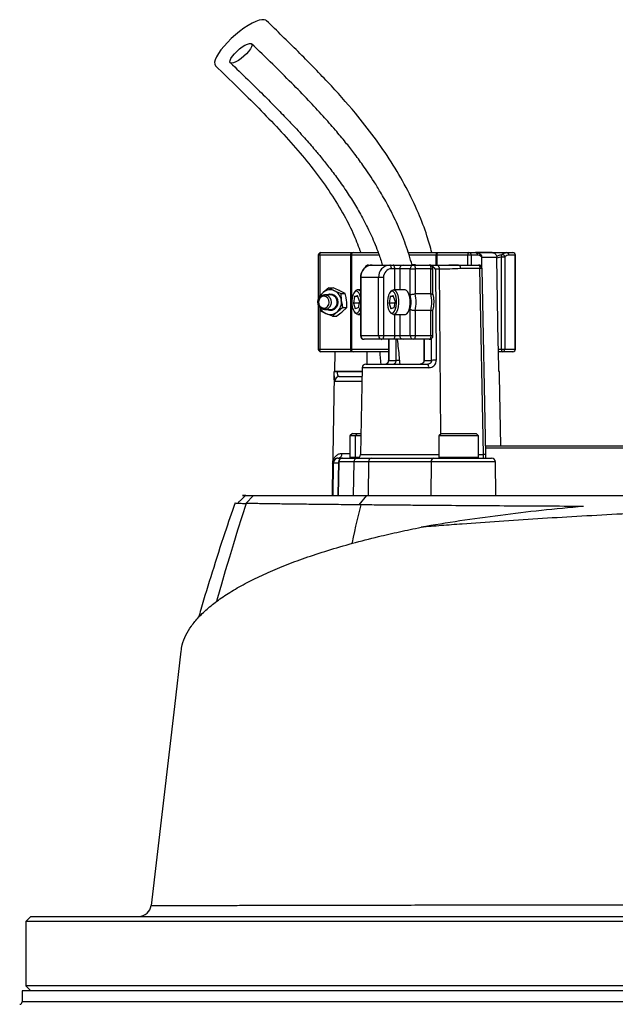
# Model space of a CAD drawing. Header units: millimetres. Extents: x 1512 to 2743, y 264 to 3453.
# Tile 5 of 7: x 1820 to 2060, y 2808 to 3205. Entities that reach past the tile are written whole.
import ezdxf

# ---------------------------------------------------------------- set-up
doc = ezdxf.new("R2010")
doc.units = ezdxf.units.MM

msp = doc.modelspace()

# ---------------------------------------------------------------- linework, layer by layer
at = {"color": 7, "linetype": 'Continuous', "lineweight": 25}
for p, q in [((1940.49, 3110.34), (1940.49, 3092.43)), ((1953.62, 3110.34), (1941.07, 3110.34)), ((1941.49, 3111.34), (1954.04, 3111.34)), ((1953.87, 3110.34), (1953.62, 3110.34)), ((1953.62, 3072.34), (1953.62, 3110.34)), ((1953.87, 3110.34), (1953.87, 3072.34)), ((1954.04, 3111.34), (1954.55, 3111.34)), ((1954.55, 3111.34), (1964.62, 3111.34)), ((1976.74, 3111.34), (1988.17, 3111.34)), ((1988.34, 3110.34), (1988.04, 3110.34)), ((1988.17, 3111.34), (1988.76, 3111.34)), ((2000.89, 3110.34), (1988.34, 3110.34)), ((1988.76, 3111.34), (2001.31, 3111.34)), ((2002.22, 3110.34), (2000.89, 3110.34)), ((2001.31, 3111.34), (2003.87, 3111.34)), ((2004.77, 3110.34), (2002.22, 3110.34)), ((2003.92, 3111.34), (2016.5, 3111.34)), ((2010.66, 3111.34), (2003.99, 3111.34)), ((2006.54, 3105.33), (2006.54, 3109.64)), ((2014.41, 3109.64), (2012.56, 3109.17)), ((2012.56, 3109.17), (2012.56, 3109.37)), ((2014.41, 3109.64), (2015.74, 3109.64)), ((2014.41, 3072.34), (2014.41, 3109.64)), ((2015.74, 3109.64), (2015.74, 3072.34)), ((2016.5, 3111.34), (2019.06, 3111.34)), ((2019.97, 3110.34), (2017.41, 3110.34)), ((2019.97, 3072.34), (2019.97, 3110.34)), ((2020.06, 3072.34), (2020.06, 3110.34)), ((1960.77, 3106.34), (1962.18, 3106.34)), ((1962.18, 3106.34), (1969.37, 3106.34)), ((1969.37, 3106.34), (1970.73, 3106.34)), ((1970.73, 3106.34), (1974.71, 3106.34)), ((1974.71, 3106.34), (1978.94, 3106.34)), ((1978.94, 3106.34), (1985.28, 3106.34)), ((1985.28, 3106.34), (1997.18, 3106.34)), ((1988.69, 3106.08), (1987.14, 3106.08)), ((1997.18, 3106.34), (2005.12, 3106.34)), ((1957.51, 3101.34), (1957.51, 3077.84)), ((1964.84, 3101.34), (1957.65, 3101.34)), ((1957.65, 3101.34), (1957.65, 3077.84)), ((1966.83, 3101.34), (1964.84, 3101.34)), ((1964.84, 3077.84), (1964.84, 3101.34)), ((1966.83, 3101.34), (1966.83, 3077.84)), ((1971.36, 3104.84), (1970, 3104.84)), ((1973.35, 3104.84), (1971.36, 3104.84)), ((1977.58, 3104.84), (1973.35, 3104.84)), ((1977.58, 3094.17), (1977.58, 3104.84)), ((1977.58, 3104.84), (1979.57, 3104.84)), ((1979.57, 3104.84), (1979.57, 3094.66)), ((1985.92, 3104.84), (1979.57, 3104.84)), ((1985.92, 3094.66), (1985.92, 3104.84)), ((1986.78, 3094.38), (1986.78, 3104.84)), ((1989.32, 3104.6), (1987.84, 3104.6)), ((2005.75, 3104.87), (1997.82, 3104.87)), ((2007.2, 3029.81), (2005.75, 3104.87)), ((2008.07, 3029.82), (2006.62, 3104.87)), ((1944.78, 3097.06), (1942.52, 3095.29)), ((1944.78, 3097.06), (1947.01, 3095.97)), ((1944.78, 3097.06), (1946.51, 3097.06)), ((1940.64, 3093.52), (1940.68, 3092.78)), ((1945.4, 3094.34), (1943.02, 3094.34)), ((1951.36, 3094.88), (1949.13, 3095.97)), ((1949.62, 3094.88), (1951.36, 3094.88)), ((1955.13, 3093.63), (1954.66, 3090.96)), ((1955.43, 3095.76), (1955, 3095.23)), ((1955.13, 3093.63), (1956.34, 3094.01)), ((1956.46, 3093.63), (1955.13, 3093.63)), ((1957.08, 3091.71), (1956.34, 3094.01)), ((1957.51, 3096.34), (1956.42, 3096.34)), ((1969.5, 3093.63), (1969.03, 3090.96)), ((1969.8, 3095.76), (1969.37, 3095.23)), ((1969.5, 3093.63), (1970.71, 3094.01)), ((1970.83, 3093.63), (1969.5, 3093.63)), ((1971.45, 3091.71), (1970.71, 3094.01)), ((1975.45, 3096.34), (1970.78, 3096.34)), ((1985.92, 3094.66), (1979.57, 3094.66)), ((1940.49, 3090.25), (1940.49, 3072.34)), ((1952.07, 3089.16), (1950.19, 3087.39)), ((1950.33, 3089.16), (1952.07, 3089.16)), ((1954.66, 3090.96), (1955.4, 3088.67)), ((1956.95, 3090.96), (1954.66, 3090.96)), ((1956.61, 3089.05), (1955.4, 3088.67)), ((1957.08, 3091.71), (1956.61, 3089.05)), ((1969.03, 3090.96), (1969.77, 3088.67)), ((1971.32, 3090.96), (1969.03, 3090.96)), ((1970.98, 3089.05), (1969.77, 3088.67)), ((1971.45, 3091.71), (1970.98, 3089.05)), ((1943.02, 3088.34), (1945.4, 3088.34)), ((1946.2, 3085.62), (1943.59, 3086.71)), ((1946.2, 3085.62), (1948.08, 3087.39)), ((1946.2, 3085.62), (1947.94, 3085.62)), ((1955, 3087.45), (1955.43, 3086.92)), ((1956.42, 3086.34), (1957.51, 3086.34)), ((1969.37, 3087.45), (1969.8, 3086.92)), ((1970.78, 3086.34), (1975.45, 3086.34)), ((1977.58, 3077.84), (1977.58, 3088.51)), ((1985.92, 3088.02), (1979.57, 3088.02)), ((1979.57, 3088.02), (1979.57, 3077.84)), ((1985.92, 3077.84), (1985.92, 3088.02)), ((1986.78, 3077.84), (1986.78, 3088.3)), ((1957.65, 3077.84), (1964.84, 3077.84)), ((1964.84, 3077.84), (1966.83, 3077.84)), ((1966.83, 3077.84), (1971.36, 3077.84)), ((1971.36, 3077.84), (1973.35, 3077.84)), ((1973.35, 3077.84), (1977.58, 3077.84)), ((1977.58, 3077.84), (1979.57, 3077.84)), ((1979.57, 3077.84), (1985.92, 3077.84)), ((1966.19, 3076.34), (1959.01, 3076.34)), ((1970.73, 3076.34), (1966.19, 3076.34)), ((1968.82, 3076.34), (1968.76, 3067.85)), ((1974.71, 3076.34), (1970.73, 3076.34)), ((1978.94, 3076.34), (1974.71, 3076.34)), ((1985.28, 3076.34), (1978.94, 3076.34)), ((1983.09, 3076.34), (1983.09, 3067.84)), ((1941.07, 3072.34), (1953.62, 3072.34)), ((1954.04, 3071.34), (1941.49, 3071.34)), ((1947.23, 3063.34), (1947.36, 3071.34)), ((1953.62, 3072.34), (1953.87, 3072.34)), ((1954.55, 3071.34), (1954.04, 3071.34)), ((1968.73, 3071.34), (1954.55, 3071.34)), ((2013.32, 3063.34), (2013.18, 3072.34)), ((2013.18, 3072.34), (2014.41, 3072.34)), ((2014.83, 3071.34), (2013.19, 3071.34)), ((2014.41, 3072.34), (2015.74, 3072.34)), ((2019.06, 3071.34), (2014.83, 3071.34)), ((2015.74, 3072.34), (2019.97, 3072.34)), ((1959.67, 3066.34), (1984.69, 3066.34)), ((1968.9, 3067.84), (1971.89, 3067.84)), ((1983.23, 3067.84), (1986.22, 3067.84)), ((1946.91, 3061.62), (1946.07, 3013.34)), ((1946.94, 3063.34), (1946.94, 3063.3)), ((1948.1, 3063.34), (1948.09, 3063.3)), ((1958.15, 3063.34), (1948.1, 3063.34)), ((1949.13, 3061.34), (1958.11, 3061.34)), ((1958.18, 3064.87), (1957.56, 3029.81)), ((2013.61, 3063.34), (2013.32, 3063.34)), ((2013.61, 3063.3), (2013.61, 3063.34)), ((2013.61, 3063.3), (2013.61, 3063.34)), ((2014.14, 3033.34), (2013.64, 3061.62)), ((1954.26, 3038.34), (1953.26, 3037.34)), ((1953.26, 3037.34), (1953.26, 3028.74)), ((1955.37, 3037.34), (1953.26, 3037.34)), ((1954.26, 3038.34), (1956.37, 3038.34)), ((1956.37, 3038.34), (1955.37, 3037.34)), ((1955.37, 3037.34), (1955.37, 3028.74)), ((1957.69, 3037.34), (1955.37, 3037.34)), ((1956.37, 3038.34), (1957.71, 3038.34)), ((1990.18, 3038.34), (1989.18, 3037.34)), ((1989.18, 3037.34), (1989.18, 3028.74)), ((2005.18, 3037.34), (1989.18, 3037.34)), ((1990.18, 3038.34), (2004.18, 3038.34)), ((2005.18, 3037.34), (2004.18, 3038.34)), ((2005.18, 3028.74), (2005.18, 3037.34)), ((2008, 3033.34), (2097.5, 3033.34)), ((2097.5, 3032.34), (2008.02, 3032.34)), ((1946.29, 3026.37), (1946.07, 3013.34)), ((1946.56, 3026.37), (1946.29, 3026.37)), ((1946.56, 3026.37), (1946.33, 3013.34)), ((1948.61, 3026.87), (1948.37, 3013.34)), ((1948.4, 3028.34), (1948.56, 3028.34)), ((1948.56, 3028.34), (1950.11, 3028.34)), ((1948.79, 3026.87), (1948.56, 3013.34)), ((1954.83, 3026.87), (1948.79, 3026.87)), ((1950.11, 3028.34), (1950.27, 3028.34)), ((1950.27, 3028.34), (1956.31, 3028.34)), ((1954.83, 3026.87), (1954.6, 3013.34)), ((1960.82, 3026.87), (1954.83, 3026.87)), ((1956.31, 3028.34), (1961.95, 3028.34)), ((1960.82, 3026.87), (1960.64, 3013.34)), ((1986.03, 3026.87), (1960.82, 3026.87)), ((1961.95, 3028.34), (1987.16, 3028.34)), ((1986.03, 3026.87), (1985.85, 3013.34)), ((1987.16, 3028.34), (2010.44, 3028.34)), ((2012.18, 3013.34), (2011.94, 3026.87)), ((1911.21, 3010.08), (1914.41, 3013.34)), ((1911.21, 3010.08), (1911.39, 3010.08)), ((1957.04, 3009.5), (1960.1, 3013.34)), ((1957.6, 3009.49), (1957.04, 3009.5)), ((1824.5, 2843.34), (1822.5, 2841.34)), ((1824.5, 2843.34), (2430.5, 2843.34)), ((1822.5, 2841.34), (1822.5, 2815.34)), ((2432.5, 2841.34), (1822.5, 2841.34)), ((1822.5, 2815.34), (1824.5, 2813.34)), ((2432.5, 2815.34), (1822.5, 2815.34)), ((1821, 2813.34), (1821, 2808.84)), ((2127.5, 2813.34), (1821, 2813.34))]:
    msp.add_line(p, q, dxfattribs=at)
at = {"color": 1, "linetype": 'Continuous', "lineweight": 25}
for p, q in [((1941.07, 3110.34), (1940.49, 3110.34)), ((1941.07, 3110.34), (1941.07, 3093.92)), ((1964.98, 3110.34), (1953.87, 3110.34)), ((1988.04, 3110.34), (1977.05, 3110.34)), ((1988.04, 3106.34), (1988.04, 3110.34)), ((1988.34, 3110.34), (1988.34, 3106.34)), ((2000.89, 3106.34), (2000.89, 3110.34)), ((2002.22, 3110.34), (2002.22, 3106.34)), ((2006.44, 3105.54), (2006.44, 3109.64)), ((2006.44, 3109.64), (2006.54, 3109.64)), ((2012.56, 3109.37), (2006.54, 3109.37)), ((2020.06, 3110.34), (2019.97, 3110.34)), ((1957.65, 3101.34), (1957.51, 3101.34)), ((1971.36, 3096.34), (1971.36, 3104.84)), ((1973.35, 3104.84), (1973.35, 3096.34)), ((1985.92, 3104.84), (1986.78, 3104.84)), ((1989.32, 3104.6), (1989.81, 3037.97)), ((1941.07, 3089.2), (1941.07, 3072.34)), ((1971.36, 3077.84), (1971.36, 3086.34)), ((1973.35, 3086.34), (1973.35, 3077.84)), ((1957.51, 3077.84), (1957.65, 3077.84)), ((1985.92, 3077.84), (1986.78, 3077.84)), ((1968.96, 3076.34), (1968.9, 3067.84)), ((1971.89, 3067.84), (1971.89, 3076.34)), ((1983.23, 3076.34), (1983.23, 3067.84)), ((1986.22, 3067.84), (1986.15, 3076.65)), ((1940.49, 3072.34), (1941.07, 3072.34)), ((1953.87, 3072.34), (1968.77, 3072.34)), ((2019.97, 3072.34), (2020.06, 3072.34)), ((1973.21, 3067.84), (1971.89, 3067.84)), ((1983.23, 3067.84), (1983.09, 3067.84)), ((1948.09, 3063.3), (1958.15, 3063.3)), ((1985.01, 3064.87), (1958.18, 3064.87)), ((1958.08, 3059.37), (1947.15, 3059.37)), ((1950.17, 3030.3), (1953.26, 3030.3)), ((1957.56, 3029.81), (1989.18, 3029.81)), ((2005.18, 3029.81), (2007.2, 3029.81)), ((1948.6, 3026.37), (1946.56, 3026.37)), ((1948.79, 3026.87), (1948.61, 3026.87)), ((1953.26, 3028.74), (1955.37, 3028.74)), ((1955.37, 3028.74), (1957.08, 3028.74)), ((2011.94, 3026.87), (1986.03, 3026.87)), ((1989.18, 3028.74), (2005.18, 3028.74)), ((2127.5, 2808.84), (1821, 2808.84))]:
    msp.add_line(p, q, dxfattribs=at)
at = {"color": 7, "linetype": 'Continuous', "lineweight": 25, "flags": 128}
for points in [[(1919.57, 3204.99), (1919.38, 3205.14), (1918.69, 3205.39), (1917.76, 3205.39), (1916.6, 3205.14), (1915.26, 3204.66), (1913.76, 3203.94), (1912.15, 3203.02), (1910.46, 3201.91), (1908.75, 3200.64), (1907.04, 3199.25), (1905.4, 3197.77), (1903.86, 3196.24), (1902.46, 3194.7), (1901.23, 3193.19), (1900.22, 3191.75), (1899.44, 3190.42), (1898.92, 3189.22), (1898.66, 3188.2), (1898.68, 3187.38), (1898.98, 3186.78), (1899.04, 3186.71)], [(1905.56, 3187.85), (1905.08, 3187.98), (1904.85, 3188.35), (1904.91, 3188.94), (1905.25, 3189.71), (1905.84, 3190.62), (1906.64, 3191.6), (1907.62, 3192.6), (1908.7, 3193.56), (1909.82, 3194.4), (1910.9, 3195.09), (1911.89, 3195.57), (1912.71, 3195.82), (1913.32, 3195.82), (1913.68, 3195.57), (1913.76, 3195.09), (1913.56, 3194.4), (1913.1, 3193.56), (1912.39, 3192.6), (1911.49, 3191.6), (1910.46, 3190.62), (1909.35, 3189.71), (1908.24, 3188.94), (1907.2, 3188.35), (1906.28, 3187.98), (1905.56, 3187.85)], [(1941.07, 3110.34), (1941.08, 3110.53), (1941.1, 3110.72), (1941.14, 3110.89), (1941.19, 3111.05), (1941.26, 3111.17), (1941.33, 3111.26), (1941.41, 3111.32), (1941.49, 3111.34)], [(1953.62, 3110.34), (1953.62, 3110.53), (1953.65, 3110.72), (1953.69, 3110.89), (1953.74, 3111.05), (1953.8, 3111.17), (1953.88, 3111.26), (1953.96, 3111.32), (1954.04, 3111.34)], [(1988.34, 3110.34), (1988.35, 3110.53), (1988.37, 3110.72), (1988.41, 3110.89), (1988.46, 3111.05), (1988.53, 3111.17), (1988.6, 3111.26), (1988.68, 3111.32), (1988.76, 3111.34)], [(2000.89, 3110.34), (2000.89, 3110.53), (2000.92, 3110.72), (2000.96, 3110.89), (2001.01, 3111.05), (2001.07, 3111.17), (2001.15, 3111.26), (2001.23, 3111.32), (2001.31, 3111.34)], [(2013.18, 3072.34), (2013.13, 3074.96), (2012.56, 3109.17)], [(1970, 3104.84), (1969.99, 3105.13), (1969.95, 3105.41), (1969.89, 3105.67), (1969.82, 3105.9), (1969.72, 3106.09), (1969.61, 3106.23), (1969.49, 3106.31), (1969.37, 3106.34)], [(1971.36, 3104.84), (1971.35, 3105.13), (1971.31, 3105.41), (1971.25, 3105.67), (1971.17, 3105.9), (1971.08, 3106.09), (1970.97, 3106.23), (1970.85, 3106.31), (1970.73, 3106.34)], [(1978.94, 3106.34), (1979.06, 3106.31), (1979.18, 3106.23), (1979.29, 3106.09), (1979.39, 3105.9), (1979.47, 3105.67), (1979.53, 3105.41), (1979.56, 3105.13), (1979.57, 3104.84)], [(1985.28, 3106.34), (1985.41, 3106.31), (1985.53, 3106.23), (1985.64, 3106.09), (1985.73, 3105.9), (1985.81, 3105.67), (1985.87, 3105.41), (1985.91, 3105.13), (1985.92, 3104.84)], [(1997.18, 3106.34), (1997.31, 3106.31), (1997.42, 3106.23), (1997.53, 3106.09), (1997.63, 3105.91), (1997.71, 3105.69), (1997.77, 3105.43), (1997.8, 3105.15), (1997.82, 3104.87)], [(2005.12, 3106.34), (2005.24, 3106.31), (2005.36, 3106.23), (2005.47, 3106.09), (2005.56, 3105.91), (2005.64, 3105.69), (2005.7, 3105.43), (2005.74, 3105.15), (2005.75, 3104.87)], [(1987.84, 3104.6), (1987.86, 3101.6), (1987.95, 3089.61), (1988.11, 3067.87)], [(1940.31, 3091.46), (1940.51, 3092.48), (1941.01, 3093.36), (1941.76, 3093.99), (1942.66, 3094.31), (1943.6, 3094.27), (1944.48, 3093.88), (1945.17, 3093.18), (1945.61, 3092.25), (1945.74, 3091.22), (1945.54, 3090.2), (1945.04, 3089.32), (1944.29, 3088.68), (1943.39, 3088.37), (1942.45, 3088.41), (1941.57, 3088.8), (1940.87, 3089.5), (1940.43, 3090.43), (1940.31, 3091.46)], [(1940.6, 3091.43), (1940.74, 3090.51), (1941.18, 3089.72), (1941.86, 3089.17), (1942.68, 3088.95), (1943.51, 3089.1), (1944.23, 3089.59), (1944.73, 3090.34), (1944.93, 3091.24), (1944.79, 3092.16), (1944.35, 3092.96), (1943.67, 3093.51), (1942.85, 3093.72), (1942.02, 3093.58), (1941.3, 3093.09), (1940.8, 3092.34), (1940.6, 3091.43)], [(1943.86, 3094.34), (1944.15, 3094.49), (1945.14, 3094.73), (1946.14, 3094.61), (1947.06, 3094.13), (1947.78, 3093.35), (1948.24, 3092.35), (1948.38, 3091.24), (1948.18, 3090.14), (1947.67, 3089.18), (1946.91, 3088.44), (1945.97, 3088.02), (1944.96, 3087.96), (1943.98, 3088.27), (1943.86, 3088.34)], [(1957.51, 3093.42), (1957.23, 3094.34), (1956.82, 3095.12), (1956.33, 3095.6), (1955.81, 3095.74), (1955.28, 3095.51), (1954.81, 3094.95), (1954.42, 3094.1), (1954.15, 3093.02), (1954.02, 3091.81), (1954.04, 3090.56), (1954.21, 3089.37), (1954.51, 3088.34), (1954.92, 3087.56), (1955.41, 3087.08), (1955.94, 3086.94), (1956.46, 3087.16), (1956.93, 3087.72), (1957.32, 3088.58), (1957.51, 3089.26)], [(1971.96, 3089.65), (1972.09, 3090.87), (1972.07, 3092.12), (1971.9, 3093.31), (1971.6, 3094.34), (1971.19, 3095.12), (1970.7, 3095.6), (1970.17, 3095.74), (1969.65, 3095.51), (1969.18, 3094.95), (1968.79, 3094.1), (1968.52, 3093.02), (1968.39, 3091.81), (1968.41, 3090.56), (1968.58, 3089.37), (1968.88, 3088.34), (1969.29, 3087.56), (1969.78, 3087.08), (1970.31, 3086.94), (1970.83, 3087.16), (1971.3, 3087.72), (1971.69, 3088.58), (1971.96, 3089.65)], [(1969.8, 3095.76), (1970.32, 3096.22), (1970.89, 3096.33), (1971.46, 3096.08), (1971.97, 3095.47), (1972.4, 3094.56), (1972.71, 3093.41), (1972.87, 3092.1), (1972.88, 3090.74), (1972.74, 3089.42)], [(1977.4, 3089.42), (1977.55, 3090.74), (1977.54, 3092.1), (1977.38, 3093.41), (1977.07, 3094.56), (1976.64, 3095.47), (1976.13, 3096.08), (1975.56, 3096.33), (1975.45, 3096.34)], [(1972.74, 3089.42), (1972.45, 3088.25), (1972.03, 3087.3), (1971.52, 3086.66), (1970.96, 3086.36), (1970.39, 3086.43), (1969.84, 3086.86), (1969.8, 3086.92)], [(1975.45, 3086.34), (1975.63, 3086.36), (1976.19, 3086.66), (1976.7, 3087.3), (1977.11, 3088.25), (1977.4, 3089.42)], [(1957.51, 3087.06), (1957.16, 3086.66), (1956.59, 3086.36), (1956.02, 3086.43), (1955.47, 3086.86), (1955.43, 3086.92)], [(1966.83, 3077.84), (1966.82, 3077.55), (1966.78, 3077.27), (1966.72, 3077.01), (1966.64, 3076.78), (1966.55, 3076.59), (1966.44, 3076.45), (1966.32, 3076.37), (1966.19, 3076.34)], [(1971.36, 3077.84), (1971.35, 3077.55), (1971.31, 3077.27), (1971.25, 3077.01), (1971.17, 3076.78), (1971.08, 3076.59), (1970.97, 3076.45), (1970.85, 3076.37), (1970.73, 3076.34)], [(1979.57, 3077.84), (1979.56, 3077.55), (1979.53, 3077.27), (1979.47, 3077.01), (1979.39, 3076.78), (1979.29, 3076.59), (1979.18, 3076.45), (1979.06, 3076.37), (1978.94, 3076.34)], [(1985.92, 3077.84), (1985.91, 3077.55), (1985.87, 3077.27), (1985.81, 3077.01), (1985.73, 3076.78), (1985.64, 3076.59), (1985.53, 3076.45), (1985.41, 3076.37), (1985.28, 3076.34)], [(1941.49, 3071.34), (1941.41, 3071.36), (1941.33, 3071.42), (1941.26, 3071.51), (1941.19, 3071.63), (1941.14, 3071.78), (1941.1, 3071.96), (1941.08, 3072.14), (1941.07, 3072.34)], [(1954.04, 3071.34), (1953.96, 3071.36), (1953.88, 3071.42), (1953.8, 3071.51), (1953.74, 3071.63), (1953.69, 3071.78), (1953.65, 3071.96), (1953.62, 3072.14), (1953.62, 3072.34)], [(1960.26, 3066.34), (1960.23, 3068.1), (1960.17, 3071.34)], [(2014.41, 3072.34), (2014.42, 3072.14), (2014.44, 3071.96), (2014.48, 3071.78), (2014.53, 3071.63), (2014.6, 3071.51), (2014.67, 3071.42), (2014.75, 3071.36), (2014.83, 3071.34)], [(1911.11, 3013.34), (1909.48, 3011.7), (1908.19, 3010.4)], [(1885.09, 2950.38), (1882.47, 2928.05), (1873.02, 2847.77)]]:
    msp.add_lwpolyline(points, dxfattribs=at)
at = {"color": 1, "linetype": 'Continuous', "lineweight": 25, "flags": 128}
for points in [[(1988.69, 3106.08), (1988.82, 3106.05), (1988.95, 3105.94), (1989.07, 3105.77), (1989.18, 3105.54), (1989.25, 3105.25), (1989.3, 3104.94), (1989.32, 3104.6)], [(1911.39, 3010.08), (1909.64, 3004.67), (1907.93, 2999.24), (1906.25, 2993.81), (1904.6, 2988.36), (1902.98, 2982.9), (1901.4, 2977.43), (1899.85, 2971.94), (1899.43, 2970.44)], [(1957.6, 3009.49), (1957.08, 3007.34), (1956.58, 3005.18), (1956.07, 3003.02), (1955.57, 3000.86), (1955.08, 2998.69), (1954.58, 2996.52), (1954.1, 2994.35), (1954, 2993.91)]]:
    msp.add_lwpolyline(points, dxfattribs=at)
at = {"color": 7, "linetype": 'Continuous', "lineweight": 25}
for centre, radius, start, end in [((1941.49, 3110.34), 1, 90, 180), ((1954.75, 3110.47), 0.888, 102.9135, 188.7072), ((1990.13, 3110.59), 2.1, 159.0039, 186.7107), ((2001.26, 3110.38), 0.957, 357.3346, 87.0282), ((2003.82, 3110.38), 0.957, 357.3341, 87.0287), ((2005.54, 3109.64), 1, 0, 49.0149), ((2015.52, 3109.97), 1.16, 149.5418, 196.8777), ((2014.66, 3109.48), 1.09, 8.2461, 97.5424), ((2016.45, 3110.38), 0.957, 357.3341, 87.0287), ((2019.06, 3110.34), 1, 0, 90), ((2019.01, 3110.38), 0.957, 357.3341, 87.0291), ((1962.43, 3101.56), 4.78, 92.9505, 182.6756), ((1960.77, 3104.84), 1.5, 90, 161.7131), ((1969.61, 3101.56), 4.78, 92.9503, 182.6756), ((1974.79, 3104.91), 1.43, 92.9552, 182.6681), ((1979.01, 3104.91), 1.43, 92.9552, 182.6681), ((1985.28, 3104.84), 1.5, 0, 90), ((2005.12, 3104.84), 1.5, 1.106, 90), ((1970.17, 3101.5), 3.35, 92.9565, 182.6706), ((1945.76, 3091.55), 4.94, 130.8745, 155.0624), ((1945.3, 3092.14), 4.2, 65.8539, 131.341), ((1945.25, 3091.48), 2.87, 357.2496, 87.1225), ((1944.87, 3091.51), 4.95, 5.896, 64.3253), ((1956.43, 3095.12), 1.19, 24.5875, 147.3244), ((1968.49, 3091.34), 9.52, 342.7102, 17.2898), ((1966.94, 3091.34), 13.07, 345.2947, 14.7053), ((1973.28, 3091.34), 13.07, 345.2947, 14.7053), ((1945.6, 3091.01), 4.75, 204.5367, 244.992), ((1945.28, 3091.18), 2.84, 272.3991, 3.2287), ((1944.59, 3091.31), 5.25, 311.6692, 7.7418), ((1945.31, 3090.54), 4.2, 245.8505, 311.3503), ((1959.01, 3077.84), 1.5, 180, 270), ((1959.08, 3077.77), 1.43, 177.3319, 267.0448), ((1966.27, 3077.77), 1.44, 177.3322, 267.0445), ((1974.79, 3077.77), 1.43, 177.3319, 267.0448), ((1979.01, 3077.77), 1.43, 177.3319, 267.0448), ((1985.28, 3077.84), 1.5, 270, 0), ((1941.49, 3072.34), 1, 180, 270), ((1954.75, 3072.2), 0.888, 171.2747, 257.1173), ((2014.78, 3072.29), 0.956, 272.9431, 2.6805), ((2019.06, 3072.34), 1, 270, 0), ((2019.01, 3072.29), 0.956, 272.9426, 2.6806), ((1959.67, 3064.84), 1.5, 90, 179), ((1983.06, 3065.21), 1.98, 349.9303, 34.6881), ((1988.01, 3006.96), 60.91, 89.9038, 91.6842), ((1947.52, 3043.41), 19.91, 88.3383, 91.6617), ((1949.14, 3059.35), 1.99, 90.2294, 179.2507), ((1948.28, 3030.23), 1.89, 273.5424, 2.2844), ((1956.06, 3029.84), 1.5, 270, 359), ((1948.55, 3026.34), 2, 89.9941, 179.0059), ((1950.11, 3026.84), 1.5, 90, 179), ((1950.28, 3026.85), 1.49, 90.3473, 179.3626), ((1953.66, 3028.74), 0.4, 180, 270), ((1956.32, 3026.85), 1.49, 90.3473, 179.3626), ((1955.77, 3028.74), 0.4, 180, 270), ((1962.16, 3027.01), 1.35, 98.8869, 186.0267), ((1987.37, 3027.01), 1.35, 98.8869, 186.0267), ((1989.58, 3028.74), 0.4, 180, 270), ((2004.78, 3028.74), 0.4, 270, 0), ((2010.44, 3026.84), 1.5, 1, 90), ((1868.05, 2848.34), 5, 270, 353.5129), ((1820, 2808.84), 1, 270, 0)]:
    msp.add_arc(centre, radius, start, end, dxfattribs=at)
at = {"color": 1, "linetype": 'Continuous', "lineweight": 25}
for centre, radius, start, end in [((2005.65, 3109.79), 0.809, 348.8895, 46.9897), ((1960.8, 3104.97), 1.37, 91.5951, 160.7575), ((2006.23, 3090.56), 14.32, 88.4562, 91.9224), ((1968.87, 3068.41), 0.57, 258.4421, 272.6228), ((2007.68, 3015.51), 14.32, 88.4562, 91.9224)]:
    msp.add_arc(centre, radius, start, end, dxfattribs=at)
at = {"color": 7, "linetype": 'Continuous', "lineweight": 25}
msp.add_ellipse((2007.05, 3029.84), major_axis=(-0.05, 1.5), ratio=0.095736, start_param=3.138413, end_param=4.691756, dxfattribs=at)
for points, knots in [([(1986.33, 3111.34), (1985.7, 3113.61), (1984.2, 3119.04), (1980.78, 3127.88), (1975.99, 3137.88), (1969.99, 3148.12), (1963.12, 3158.1), (1954.6, 3168.89), (1944.3, 3180.39), (1932.22, 3192.72), (1923.84, 3200.85), (1919.57, 3204.99)], [0, 0, 0, 0, 0.0589498, 0.1411104, 0.2386575, 0.3398729, 0.4435697, 0.5495992, 0.6948048, 0.8445567, 1, 1, 1, 1]), ([(1978.38, 3106.26), (1977.55, 3109.06), (1975.88, 3114.67), (1972.62, 3122.49), (1969.16, 3129.54), (1965.94, 3135.26), (1963.12, 3139.83), (1960.76, 3143.42), (1958.63, 3146.49), (1956.68, 3149.17), (1954.37, 3152.26), (1951.3, 3156.16), (1947.17, 3161.12), (1942.18, 3166.79), (1936.29, 3173.12), (1929.52, 3180.08), (1921.86, 3187.67), (1916.44, 3192.92), (1913.6, 3195.68)], [0, 0, 0, 0, 0.075997, 0.152796, 0.221926, 0.28324, 0.326588, 0.364842, 0.398049, 0.426278, 0.453719, 0.50161, 0.559707, 0.627912, 0.706081, 0.794117, 0.892055, 1, 1, 1, 1]), ([(1899.04, 3186.71), (1901.99, 3183.86), (1907.83, 3178.21), (1916.39, 3169.74), (1924.55, 3161.28), (1932.2, 3152.78), (1939.22, 3144.18), (1945.52, 3135.45), (1950.75, 3126.86), (1954.84, 3118.86), (1956.76, 3113.69), (1957.64, 3111.34)], [0, 0, 0, 0, 0.129602, 0.25642, 0.37986, 0.499468, 0.614897, 0.72606, 0.833187, 0.924129, 1, 1, 1, 1]), ([(1905.01, 3188.03), (1907.36, 3185.76), (1911.81, 3181.45), (1918.08, 3175.29), (1923.57, 3169.77), (1928, 3165.18), (1931.5, 3161.44), (1934.18, 3158.49), (1936.51, 3155.87), (1938.88, 3153.13), (1941.59, 3149.89), (1944.83, 3145.84), (1948.46, 3141.03), (1952.08, 3135.83), (1955.57, 3130.29), (1958.86, 3124.51), (1962.04, 3118.04), (1964.63, 3111.92), (1965.88, 3107.86), (1966.36, 3106.29)], [0, 0, 0, 0, 0.096193, 0.182401, 0.258583, 0.32476, 0.369772, 0.408666, 0.441469, 0.472196, 0.514498, 0.564869, 0.623221, 0.689484, 0.748159, 0.811788, 0.880313, 0.953771, 1, 1, 1, 1]), ([(2006.18, 3110.36), (2006.03, 3110.49), (2005.63, 3110.87), (2004.87, 3111.2), (2004.22, 3111.36), (2003.89, 3111.34), (2003.87, 3111.33)], [0, 0, 0, 0, 0.212657, 0.6042, 0.975019, 1, 1, 1, 1]), ([(2006.44, 3109.64), (2006.42, 3109.66), (2005.89, 3110.11), (2005.32, 3110.23), (2004.77, 3110.34)], [0, 0, 0, 0, 0.044, 1, 1, 1, 1]), ([(2010.61, 3111.34), (2010.73, 3111.33), (2011.07, 3111.32), (2011.61, 3111.11), (2012.14, 3110.65), (2012.44, 3110.11), (2012.54, 3109.67), (2012.56, 3109.45), (2012.56, 3109.37)], [0, 0, 0, 0, 0.118145, 0.351247, 0.578957, 0.795817, 0.923584, 1, 1, 1, 1]), ([(2014.52, 3110.56), (2014.55, 3110.58), (2014.87, 3110.84), (2015.53, 3111.23), (2016.18, 3111.3), (2016.5, 3111.34)], [0, 0, 0, 0, 0.043869, 0.514832, 1, 1, 1, 1]), ([(2017.41, 3110.34), (2017.13, 3110.31), (2016.56, 3110.25), (2016.01, 3109.84), (2015.74, 3109.64)], [0, 0, 0, 0, 0.492251, 1, 1, 1, 1]), ([(1962.18, 3106.34), (1961.93, 3106.33), (1961.29, 3106.29), (1960.29, 3105.97), (1959.28, 3105.33), (1958.45, 3104.44), (1957.86, 3103.36), (1957.55, 3102.29), (1957.52, 3101.61), (1957.51, 3101.34)], [0, 0, 0, 0, 0.101466, 0.259252, 0.417034, 0.575542, 0.735412, 0.896739, 1, 1, 1, 1]), ([(1979.68, 3106.38), (1979.35, 3106.39), (1978.9, 3106.4), (1978.46, 3106.37), (1978.35, 3106.36)], [0, 0, 0, 0, 0.746237, 1, 1, 1, 1]), ([(1986.9, 3106.02), (1986.74, 3105.97), (1986.57, 3105.91), (1986.43, 3105.79), (1986.42, 3105.79)], [0, 0, 0, 0, 0.9282, 1, 1, 1, 1]), ([(1987.08, 3106.05), (1987.05, 3106.06), (1986.94, 3106.1), (1986.77, 3106.01), (1986.66, 3105.79), (1986.61, 3105.68)], [0, 0, 0, 0, 0.1892594, 0.593394, 1, 1, 1, 1]), ([(1986.61, 3105.68), (1986.72, 3105.6), (1987.05, 3105.35), (1987.47, 3104.97), (1987.75, 3104.69), (1987.83, 3104.61), (1987.84, 3104.6)], [0, 0, 0, 0, 0.2664946, 0.7859432, 0.9951971, 1, 1, 1, 1]), ([(1997.01, 3106.32), (1996.59, 3106.32), (1995.03, 3106.33), (1992.26, 3106.15), (1989.92, 3106.11), (1988.69, 3106.09)], [0, 0, 0, 0, 0.15245, 0.555605, 1, 1, 1, 1]), ([(1997.82, 3104.87), (1996.4, 3104.82), (1993.57, 3104.72), (1990.74, 3104.64), (1989.32, 3104.6)], [0, 0, 0, 0, 0.500035, 1, 1, 1, 1]), ([(1949.13, 3095.97), (1949.07, 3095.99), (1948.25, 3096.36), (1947.35, 3096.72), (1946.51, 3097.06)], [0, 0, 0, 0, 0.070194, 1, 1, 1, 1]), ([(1942.52, 3095.29), (1942.47, 3095.25), (1941.78, 3094.65), (1941.19, 3094.06), (1940.64, 3093.52)], [0, 0, 0, 0, 0.070221, 1, 1, 1, 1]), ([(1947.01, 3095.97), (1947.07, 3095.94), (1947.89, 3095.57), (1948.79, 3095.21), (1949.62, 3094.88)], [0, 0, 0, 0, 0.0701971, 1, 1, 1, 1]), ([(1949.62, 3094.88), (1949.64, 3094.17), (1949.65, 3093.22), (1949.76, 3092.25), (1949.79, 3092.02)], [0, 0, 0, 0, 0.755622, 1, 1, 1, 1]), ([(1951.9, 3092.02), (1951.87, 3092.25), (1951.74, 3093.22), (1951.52, 3094.17), (1951.36, 3094.88)], [0, 0, 0, 0, 0.244378, 1, 1, 1, 1]), ([(1977.58, 3094.17), (1977.58, 3094.17), (1977.64, 3094.22), (1977.8, 3094.32), (1978.15, 3094.46), (1978.61, 3094.57), (1979.11, 3094.64), (1979.42, 3094.65), (1979.57, 3094.66)], [0, 0, 0, 0, 0.0040678, 0.1761614, 0.3900439, 0.5955941, 0.7977324, 1, 1, 1, 1]), ([(1985.92, 3094.66), (1986.06, 3094.65), (1986.34, 3094.64), (1986.63, 3094.57), (1986.77, 3094.49), (1986.76, 3094.43), (1986.76, 3094.41)], [0, 0, 0, 0, 0.304256, 0.608313, 0.917502, 1, 1, 1, 1]), ([(1986.77, 3088.26), (1986.81, 3088.38), (1986.97, 3088.88), (1987.14, 3089.88), (1987.23, 3091.23), (1987.16, 3092.59), (1987, 3093.66), (1986.83, 3094.23), (1986.77, 3094.42)], [0, 0, 0, 0, 0.063377, 0.275954, 0.484336, 0.69142, 0.900093, 1, 1, 1, 1]), ([(1941.07, 3089.2), (1941.11, 3088.94), (1941.19, 3088.47), (1941.3, 3088.01), (1941.36, 3087.8)], [0, 0, 0, 0, 0.538977, 1, 1, 1, 1]), ([(1948.08, 3087.39), (1948.13, 3087.43), (1948.83, 3088.03), (1949.61, 3088.61), (1950.33, 3089.16)], [0, 0, 0, 0, 0.070178, 1, 1, 1, 1]), ([(1949.79, 3092.02), (1949.91, 3091.27), (1950.06, 3090.3), (1950.28, 3089.37), (1950.33, 3089.16)], [0, 0, 0, 0, 0.77308, 1, 1, 1, 1]), ([(1952.07, 3089.16), (1952.07, 3089.37), (1952.06, 3090.3), (1951.97, 3091.27), (1951.9, 3092.02)], [0, 0, 0, 0, 0.22692, 1, 1, 1, 1]), ([(1943.59, 3086.71), (1943.53, 3086.74), (1942.72, 3087.1), (1942.01, 3087.46), (1941.36, 3087.8)], [0, 0, 0, 0, 0.070197, 1, 1, 1, 1]), ([(1950.19, 3087.39), (1950.14, 3087.35), (1949.44, 3086.75), (1948.66, 3086.16), (1947.94, 3085.62)], [0, 0, 0, 0, 0.070224, 1, 1, 1, 1]), ([(1977.58, 3088.51), (1977.58, 3088.51), (1977.64, 3088.46), (1977.8, 3088.36), (1978.15, 3088.22), (1978.61, 3088.11), (1979.11, 3088.04), (1979.42, 3088.03), (1979.57, 3088.02)], [0, 0, 0, 0, 0.004035, 0.176162, 0.390045, 0.595597, 0.797736, 1, 1, 1, 1]), ([(1985.92, 3088.02), (1986.06, 3088.03), (1986.34, 3088.04), (1986.63, 3088.11), (1986.77, 3088.19), (1986.76, 3088.25), (1986.76, 3088.26)], [0, 0, 0, 0, 0.305243, 0.610293, 0.920492, 1, 1, 1, 1]), ([(1972.31, 3076.33), (1972.6, 3073.9), (1973, 3070.58), (1973.27, 3067.24), (1973.34, 3066.34)], [0, 0, 0, 0, 0.73058, 1, 1, 1, 1]), ([(1965.22, 3071.39), (1965.29, 3070.68), (1965.47, 3069), (1965.6, 3067.31), (1965.67, 3066.34)], [0, 0, 0, 0, 0.4236748, 1, 1, 1, 1]), ([(1968.74, 3067.85), (1968.74, 3067.74), (1968.74, 3067.45), (1968.58, 3067.02), (1968.31, 3066.63), (1968, 3066.4), (1967.8, 3066.34), (1967.72, 3066.34), (1967.7, 3066.35)], [0, 0, 0, 0, 0.1220048, 0.3072124, 0.4980429, 0.6995639, 0.9259554, 1, 1, 1, 1]), ([(1967.7, 3066.34), (1967.83, 3066.34), (1967.97, 3066.37), (1968.18, 3066.48), (1968.25, 3066.52), (1968.38, 3066.63), (1968.44, 3066.69), (1968.62, 3066.9), (1968.72, 3067.07), (1968.85, 3067.43), (1968.89, 3067.64), (1968.9, 3067.84)], [0, 0, 0, 0, 0.25, 0.25, 0.375, 0.375, 0.5, 0.5, 0.75, 0.75, 1, 1, 1, 1]), ([(1970.82, 3066.34), (1970.92, 3066.34), (1971.04, 3066.37), (1971.22, 3066.47), (1971.28, 3066.51), (1971.39, 3066.61), (1971.45, 3066.67), (1971.56, 3066.8), (1971.62, 3066.88), (1971.71, 3067.05), (1971.75, 3067.14), (1971.85, 3067.42), (1971.89, 3067.63), (1971.89, 3067.84)], [0, 0, 0, 0, 0.25, 0.25, 0.375, 0.375, 0.5, 0.5, 0.625, 0.625, 0.75, 0.75, 1, 1, 1, 1]), ([(1983.08, 3067.84), (1983.07, 3067.68), (1983.05, 3067.35), (1982.82, 3066.9), (1982.45, 3066.55), (1982, 3066.35), (1981.69, 3066.36), (1981.57, 3066.37)], [0, 0, 0, 0, 0.191662, 0.399299, 0.615374, 0.859123, 1, 1, 1, 1]), ([(1983.23, 3067.84), (1983.23, 3067.73), (1983.22, 3067.63), (1983.17, 3067.43), (1983.14, 3067.33), (1983.05, 3067.14), (1983, 3067.05), (1982.88, 3066.88), (1982.81, 3066.8), (1982.57, 3066.6), (1982.39, 3066.5), (1981.99, 3066.37), (1981.78, 3066.34), (1981.58, 3066.34)], [0, 0, 0, 0, 0.125, 0.125, 0.25, 0.25, 0.375, 0.375, 0.5, 0.5, 0.75, 0.75, 1, 1, 1, 1]), ([(1986.22, 3067.84), (1986.22, 3067.74), (1986.21, 3067.64), (1986.18, 3067.44), (1986.15, 3067.34), (1986.07, 3067.16), (1986.03, 3067.07), (1985.92, 3066.91), (1985.85, 3066.83), (1985.64, 3066.62), (1985.47, 3066.52), (1985.1, 3066.37), (1984.9, 3066.34), (1984.69, 3066.34)], [0, 0, 0, 0, 0.125, 0.125, 0.25, 0.25, 0.375, 0.375, 0.5, 0.5, 0.75, 0.75, 1, 1, 1, 1]), ([(1985.01, 3064.87), (1985.26, 3064.88), (1985.86, 3064.92), (1986.73, 3065.28), (1987.5, 3065.95), (1988.02, 3066.85), (1988.08, 3067.53), (1988.11, 3067.87)], [0, 0, 0, 0, 0.156438, 0.373186, 0.586058, 0.794638, 1, 1, 1, 1]), ([(1946.91, 3061.62), (1946.91, 3061.63), (1946.91, 3061.98), (1946.93, 3062.61), (1946.94, 3063.18), (1946.94, 3063.3)], [0, 0, 0, 0, 0.033817, 0.784016, 1, 1, 1, 1]), ([(1946.94, 3063.34), (1946.96, 3063.34), (1947, 3063.34), (1947.33, 3063.34), (1947.73, 3063.34), (1948.01, 3063.34), (1948.1, 3063.34)], [0, 0, 0, 0, 0.2935581, 0.5871168, 0.8806531, 1, 1, 1, 1]), ([(1948.09, 3063.3), (1948.09, 3063.24), (1948.09, 3062.98), (1948.11, 3062.7), (1948.17, 3062.31), (1948.23, 3062.08), (1948.39, 3061.72), (1948.65, 3061.4), (1948.97, 3061.36), (1949.13, 3061.34)], [0, 0, 0, 0, 0.049477, 0.202348, 0.223856, 0.401938, 0.436536, 0.706729, 1, 1, 1, 1]), ([(2013.64, 3061.62), (2013.64, 3061.63), (2013.64, 3061.98), (2013.62, 3062.61), (2013.61, 3063.18), (2013.61, 3063.3)], [0, 0, 0, 0, 0.033818, 0.784016, 1, 1, 1, 1]), ([(1946.29, 3026.37), (1946.29, 3026.38), (1946.3, 3026.52), (1946.35, 3027.13), (1946.68, 3028.21), (1947.55, 3029.32), (1948.71, 3030.13), (1949.69, 3030.25), (1950.17, 3030.3)], [0, 0, 0, 0, 0.002229, 0.076482, 0.335855, 0.595041, 0.797768, 1, 1, 1, 1]), ([(2008.17, 3028.34), (2008.15, 3028.48), (2008.11, 3028.85), (2008.08, 3029.39), (2008.07, 3029.74), (2008.07, 3029.82)], [0, 0, 0, 0, 0.339039, 0.863504, 1, 1, 1, 1]), ([(1948.4, 3028.34), (1948.14, 3028.31), (1947.61, 3028.24), (1946.76, 3027.7), (1946.37, 3027.02), (1946.3, 3026.47), (1946.29, 3026.38), (1946.29, 3026.37)], [0, 0, 0, 0, 0.199841, 0.401093, 0.899213, 0.997714, 1, 1, 1, 1]), ([(1906.92, 3010.3), (1905.53, 3006.28), (1902.31, 2996.98), (1897.73, 2982.61), (1894.22, 2971.22), (1892.49, 2965.13), (1892.19, 2964.08)], [0, 0, 0, 0, 0.263302, 0.60883, 0.932521, 1, 1, 1, 1]), ([(1906.95, 3010.29), (1906.93, 3010.29), (1906.8, 3010.27), (1907.35, 3010.22), (1908.64, 3010.15), (1910.35, 3010.1), (1911.21, 3010.08)], [0, 0, 0, 0, 0.059017, 0.351728, 0.675236, 1, 1, 1, 1]), ([(1911.21, 3013.34), (1911.06, 3013.34), (1910.22, 3013.34), (1909.82, 3013.34), (1910.09, 3013.34), (1911.53, 3013.34), (1913.45, 3013.34), (1914.41, 3013.34)], [0, 0, 0, 0, 0.05121, 0.288234, 0.524438, 0.761842, 1, 1, 1, 1]), ([(1957.04, 3009.5), (1953.78, 3009.53), (1947.25, 3009.6), (1938.58, 3009.69), (1930.78, 3009.77), (1924.75, 3009.85), (1920.17, 3009.91), (1916.74, 3009.97), (1913.75, 3010.02), (1912.18, 3010.06), (1911.39, 3010.08)], [0, 0, 0, 0, 0.147354, 0.295384, 0.445736, 0.596793, 0.697182, 0.79757, 0.898785, 1, 1, 1, 1]), ([(1914.41, 3013.34), (1915.53, 3013.34), (1917.76, 3013.34), (1922.35, 3013.34), (1927.81, 3013.34), (1934.28, 3013.34), (1941.79, 3013.34), (1950.34, 3013.34), (1956.84, 3013.34), (1960.1, 3013.34)], [0, 0, 0, 0, 0.140875, 0.281719, 0.421977, 0.561295, 0.706972, 0.852993, 1, 1, 1, 1]), ([(2047.52, 3008.86), (2042.34, 3008.89), (2031.99, 3008.94), (2017.1, 3009.02), (2002.76, 3009.12), (1990.67, 3009.21), (1980.7, 3009.29), (1972.56, 3009.35), (1964.8, 3009.42), (1960, 3009.47), (1957.6, 3009.49)], [0, 0, 0, 0, 0.147584, 0.29517, 0.446422, 0.597676, 0.697725, 0.797775, 0.898887, 1, 1, 1, 1]), ([(1960.1, 3013.34), (1960.41, 3013.34), (1961.02, 3013.34), (1961.96, 3013.34), (1962.91, 3013.34), (1963.86, 3013.34), (1964.82, 3013.34), (1965.79, 3013.34), (1966.77, 3013.34), (1967.75, 3013.34), (1968.74, 3013.34), (1969.74, 3013.34), (1970.75, 3013.34), (1971.76, 3013.34), (1972.78, 3013.34), (1973.81, 3013.34), (1974.85, 3013.34), (1976.94, 3013.34), (1980.12, 3013.34), (1984.48, 3013.34), (1988.94, 3013.34), (1995.07, 3013.34), (2003.01, 3013.34), (2012.95, 3013.34), (2023.25, 3013.34), (2033.88, 3013.34), (2044.8, 3013.34), (2056.03, 3013.34), (2067.52, 3013.34), (2077.3, 3013.34), (2085.2, 3013.34), (2091.15, 3013.34), (2097.14, 3013.34), (2102.04, 3013.34), (2105.85, 3013.34), (2108.54, 3013.34), (2111.23, 3013.34), (2113.93, 3013.34), (2116.63, 3013.34), (2119.33, 3013.34), (2122.04, 3013.34), (2124.75, 3013.34), (2126.56, 3013.34), (2127.46, 3013.34)], [0, 0, 0, 0, 0.007838, 0.015672, 0.023502, 0.031329, 0.039153, 0.046974, 0.054793, 0.06261, 0.070425, 0.078239, 0.086052, 0.093864, 0.101677, 0.109489, 0.117302, 0.125116, 0.156296, 0.187422, 0.218516, 0.249602, 0.312314, 0.374899, 0.437373, 0.499769, 0.562037, 0.624234, 0.686994, 0.749664, 0.780942, 0.812191, 0.843434, 0.874698, 0.888628, 0.90255, 0.916468, 0.930383, 0.944298, 0.958215, 0.972136, 0.986063, 1, 1, 1, 1]), ([(2047.52, 3008.86), (2041.82, 3008.33), (2030.42, 3007.27), (2013.8, 3005.29), (1997.54, 3003.06), (1987.17, 3001.33), (1981.98, 3000.47)], [0, 0, 0, 0, 0.247814, 0.495634, 0.747814, 1, 1, 1, 1]), ([(2127.46, 3008.39), (2121.91, 3008.22), (2110.8, 3007.89), (2094.1, 3007.25), (2077.46, 3006.52), (2060.94, 3005.7), (2044.76, 3004.8), (2028.88, 3003.83), (2013.41, 3002.81), (2000.52, 3001.89), (1990.09, 3001.11), (1984.69, 3000.68), (1981.98, 3000.47)], [0, 0, 0, 0, 0.106476, 0.212951, 0.321602, 0.430252, 0.539079, 0.647904, 0.75908, 0.870256, 0.935068, 1, 1, 1, 1]), ([(1885.19, 2950.37), (1885.29, 2951.25), (1885.55, 2953.42), (1886.93, 2956.83), (1889.17, 2960.58), (1892.19, 2964.24), (1896.01, 2967.89), (1900.67, 2971.5), (1906.17, 2975.08), (1912.4, 2978.54), (1919.3, 2981.86), (1926.84, 2985.04), (1935.16, 2988.13), (1944.26, 2991.12), (1954.15, 2994), (1963.85, 2996.49), (1973.14, 2998.65), (1979.03, 2999.87), (1981.98, 3000.47)], [0, 0, 0, 0, 0.045557, 0.112799, 0.17742, 0.24209, 0.306711, 0.373214, 0.439771, 0.506273, 0.570687, 0.635154, 0.699566, 0.766016, 0.832526, 0.898973, 0.949431, 1, 1, 1, 1])]:
    msp.add_open_spline(points, degree=3, knots=knots, dxfattribs=at)
at = {"color": 1, "linetype": 'Continuous', "lineweight": 25}
for points, knots in [([(2012.46, 3109.97), (2012.94, 3110.12), (2013.62, 3110.34), (2014.31, 3110.51), (2014.52, 3110.56)], [0, 0, 0, 0, 0.7048323, 1, 1, 1, 1]), ([(1947.15, 3059.37), (1947.08, 3059.43), (1946.95, 3059.53), (1946.89, 3060.32), (1946.9, 3061.21), (1946.91, 3061.62)], [0, 0, 0, 0, 0.356427, 0.710023, 1, 1, 1, 1]), ([(1873.12, 2847.75), (1873.1, 2847.75), (1873.05, 2847.75), (1873.85, 2847.76), (1875.45, 2847.76), (1877.89, 2847.76), (1881.05, 2847.76), (1885, 2847.77), (1889.77, 2847.77), (1895.35, 2847.78), (1901.62, 2847.79), (1908.56, 2847.8), (1916.1, 2847.82), (1924.37, 2847.83), (1933.36, 2847.85), (1943.08, 2847.87), (1953.3, 2847.89), (1963.97, 2847.91), (1975.04, 2847.93), (1986.7, 2847.95), (1998.92, 2847.97), (2011.67, 2847.99), (2023.79, 2848.01), (2035.13, 2848.02), (2045.64, 2848.04), (2056.33, 2848.05), (2063.58, 2848.06), (2067.21, 2848.06)], [0, 0, 0, 0, 0.021491, 0.064411, 0.107296, 0.148897, 0.19053, 0.232131, 0.274938, 0.31778, 0.360586, 0.40224, 0.443926, 0.485579, 0.528441, 0.571338, 0.6142, 0.655864, 0.69756, 0.739224, 0.782101, 0.825012, 0.867888, 0.900788, 0.933687, 0.966844, 1, 1, 1, 1])]:
    msp.add_open_spline(points, degree=3, knots=knots, dxfattribs=at)

doc.saveas('drawing.dxf')
